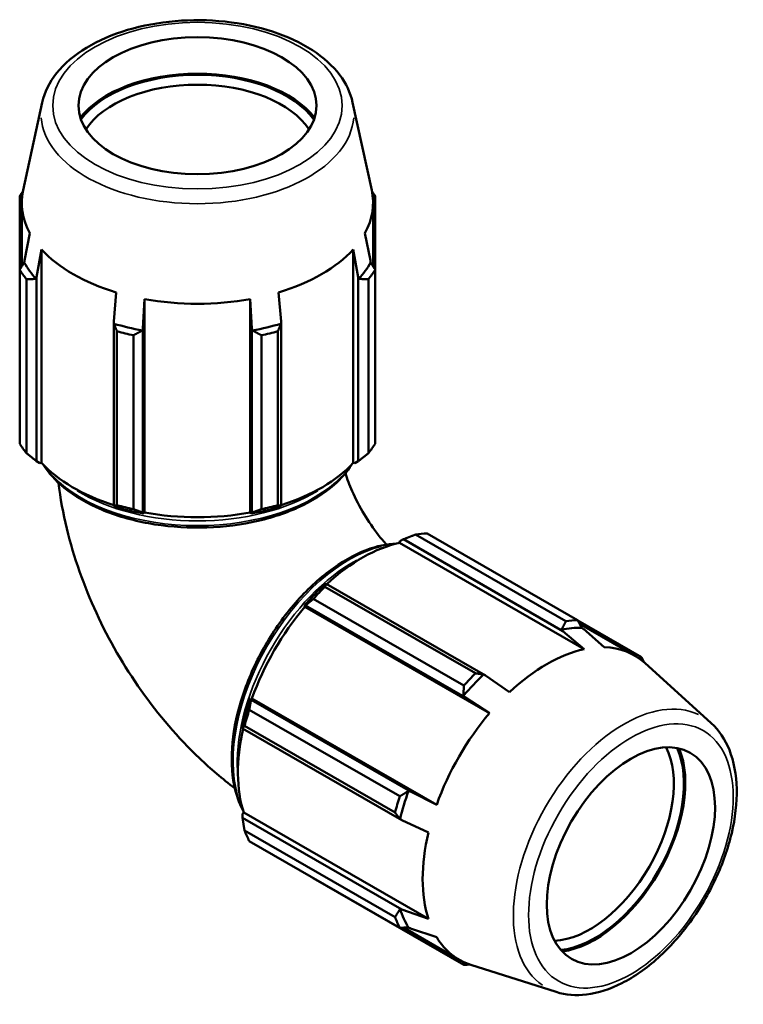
# Model space of a CAD drawing. Header units: inches. Extents: x -0.7 to 55.6, y -22.6 to 52.1.
# Tile 9 of 9: x 41.9 to 55.6, y 33.5 to 52.1. Entities that reach past the tile are written whole.
import ezdxf

# ---------------------------------------------------------------- set-up
doc = ezdxf.new("R2010")
doc.units = ezdxf.units.IN
doc.header["$MEASUREMENT"] = 0
doc.layers.add('Visible (ANSI)', color=7, linetype='Continuous', lineweight=50)
doc.layers.add('Visible Narrow (ANSI)', color=7, linetype='Continuous', lineweight=35)

msp = doc.modelspace()

# ---------------------------------------------------------------- linework, layer by layer
at = {"layer": 'Visible (ANSI)'}
for p, q in [((42.341, 50.52), (41.9809, 48.8637)), ((48.2004, 50.52), (48.5605, 48.8637)), ((41.9163, 48.7508), (41.9163, 47.3605)), ((48.6251, 47.3605), (48.6251, 48.7508)), ((41.9553, 47.4232), (41.9553, 48.6265)), ((48.5862, 47.4232), (48.5862, 48.6265)), ((42.1087, 48.0524), (42.0067, 47.538)), ((48.5347, 47.538), (48.4327, 48.0524)), ((42.235, 47.2206), (42.3299, 47.7449)), ((42.3299, 43.7144), (42.3299, 47.7449)), ((48.2115, 47.7449), (48.3064, 47.2206)), ((48.2115, 43.7144), (48.2115, 47.7449)), ((41.9163, 44.0757), (41.9163, 47.3605)), ((48.6251, 47.3605), (48.6251, 44.0757)), ((42.0452, 47.1813), (42.0452, 43.8965)), ((42.235, 43.7443), (42.235, 47.2206)), ((48.3064, 47.2206), (48.3064, 43.7443)), ((48.4962, 43.8965), (48.4962, 47.1813)), ((43.7398, 46.933), (43.6904, 46.3825)), ((46.851, 46.3825), (46.8016, 46.933)), ((44.2416, 46.251), (44.2737, 46.8057)), ((44.2737, 42.7751), (44.2737, 46.8057)), ((46.2677, 46.8057), (46.2998, 46.251)), ((46.2677, 42.7751), (46.2677, 46.8057)), ((43.6904, 46.3825), (43.6904, 42.9062)), ((46.851, 42.9062), (46.851, 46.3825)), ((43.7523, 42.9134), (43.7523, 46.1982)), ((44.0636, 46.124), (44.0636, 42.8392)), ((44.2416, 42.7747), (44.2416, 46.251)), ((46.2998, 46.251), (46.2998, 42.7747)), ((46.4778, 42.8392), (46.4778, 46.124)), ((46.7891, 46.1982), (46.7891, 42.9134)), ((42.2982, 43.7049), (42.235, 43.7443)), ((42.3299, 43.7144), (42.2982, 43.7049)), ((48.2432, 43.7049), (48.2115, 43.7144)), ((48.3064, 43.7443), (48.2432, 43.7049)), ((43.6904, 42.9062), (43.7233, 42.8843)), ((44.263, 42.7556), (44.2416, 42.7747)), ((44.2737, 42.7751), (44.263, 42.7556)), ((46.2784, 42.7556), (46.2677, 42.7751)), ((46.2998, 42.7747), (46.2784, 42.7556)), ((46.8181, 42.8843), (46.851, 42.9062)), ((49.0845, 42.2024), (49.0921, 42.2345)), ((49.0921, 42.2345), (49.1577, 42.2698)), ((49.1577, 42.2698), (52.1644, 40.5383)), ((52.2254, 40.7221), (49.3844, 42.3581)), ((49.6045, 42.3795), (52.4455, 40.7434)), ((49.0845, 42.2024), (52.5706, 40.1949)), ((47.7023, 41.4317), (47.667, 41.4139)), ((47.6772, 41.3751), (50.5183, 39.739)), ((50.709, 39.7002), (47.7023, 41.4317)), ((50.2982, 39.5069), (47.4572, 41.1429)), ((47.2854, 41.0114), (47.3126, 41.0206)), ((47.2971, 40.9922), (47.2854, 41.0114)), ((47.2971, 40.9922), (50.7831, 38.9847)), ((47.3126, 41.0206), (50.3193, 39.2892)), ((53.6526, 40.0429), (52.4497, 40.7356)), ((52.1644, 40.5383), (52.5706, 40.1949)), ((52.4823, 40.6746), (53.5201, 40.0769)), ((52.9481, 40.2315), (52.5542, 40.5761)), ((54.9674, 38.7981), (53.7147, 39.9349)), ((51.1607, 39.3829), (50.709, 39.7002)), ((46.2834, 39.2381), (46.2777, 39.266)), ((46.2777, 39.266), (46.3001, 39.2654)), ((49.2902, 37.5066), (46.2834, 39.2381)), ((46.3001, 39.2654), (49.7861, 37.2579)), ((50.3193, 39.2892), (50.7831, 38.9847)), ((46.25, 39.0521), (49.0911, 37.4161)), ((46.1197, 38.7337), (46.122, 38.6946)), ((46.122, 38.6946), (49.1287, 36.9631)), ((48.9999, 37.1091), (46.1589, 38.7452)), ((49.7861, 37.2579), (49.2902, 37.5066)), ((46.1197, 37.0861), (46.1437, 37.1087)), ((46.122, 37.0118), (46.1197, 37.0861)), ((49.1287, 35.2804), (46.122, 37.0118)), ((46.1437, 37.1087), (49.6297, 35.1012)), ((49.1287, 36.9631), (49.6297, 36.7313)), ((46.1589, 36.7714), (48.9999, 35.1354)), ((49.0911, 34.9334), (46.25, 36.5695)), ((47.4572, 35.8689), (50.2982, 34.2329)), ((49.6297, 35.1012), (49.1287, 35.2804)), ((49.1607, 34.9356), (50.2111, 34.3307)), ((49.2902, 34.9227), (49.7861, 34.7547)), ((52.0436, 33.7209), (50.4316, 34.2337))]:
    msp.add_line(p, q, dxfattribs=at)
for centre, major_axis, ratio in [((45.2707, 50.4606), (-2.2461, 0), 0.5758617), ((53.4519, 36.2903), (1.1209, 1.9464), 0.5780931)]:
    msp.add_ellipse(centre, major_axis=major_axis, ratio=ratio, dxfattribs=at)
for centre, major_axis, ratio, start_param, end_param in [((45.2707, 49.6724), (-2.4161, 0), 0.5758617, 3.5565, 5.868278), ((45.2707, 49.6724), (-2.3808, 0), 0.5758617, 3.5347791, 5.8899989), ((45.2707, 49.5622), (-2.2461, 0), 0.5758617, 3.4962899, 5.9284881), ((45.2707, 48.0556), (-3.565, 0), 0.5758617, 5.8912743, 5.93775), ((45.2707, 48.6265), (-3.3154, 0), 0.5758617, 6.158663, 6.5886179), ((45.2707, 48.6265), (3.3154, 0), 0.5758617, 5.9777527, 6.4077076), ((45.2707, 48.0556), (3.565, 0), 0.5758617, 0.3454353, 0.391911), ((45.2707, 48.6265), (3.3154, 0), 0.5758617, 3.6215582, 4.2324234), ((45.2707, 48.6265), (3.3154, 0), 0.5758617, 5.1923545, 5.8032198), ((45.2707, 48.0958), (-3.4299, 0), 0.5758617, 0.3076632, 0.477735), ((45.2707, 48.0958), (3.4299, 0), 0.5758617, 5.8054503, 5.9755221), ((45.2707, 48.0556), (-3.565, 0), 0.5758617, 0.3454353, 0.4399629), ((45.2707, 48.0556), (3.565, 0), 0.5758617, 5.8432224, 5.93775), ((45.2707, 48.6265), (3.3154, 0), 0.5758617, 4.4069564, 5.0178216), ((45.2707, 48.0958), (3.4299, 0), 0.5758617, 4.234654, 4.4047258), ((45.2707, 48.0958), (3.4299, 0), 0.5758617, 5.0200522, 5.1901239), ((45.2707, 48.0556), (3.565, 0), 0.5758617, 4.2724261, 4.3669537), ((45.2707, 48.0556), (3.565, 0), 0.5758617, 5.0578243, 5.1523519), ((45.2707, 44.7709), (-3.565, 0), 0.5758617, 0.3454353, 0.4399629), ((45.2707, 44.7709), (3.565, 0), 0.5758617, 5.8432224, 5.93775), ((45.2707, 44.596), (-3.3155, 0), 0.5758617, 0.4799655, 1.0739634), ((45.2707, 44.596), (-3.3154, 0), 0.5758617, 2.0676292, 2.6616271), ((45.2707, 44.596), (3.3511, 0), 0.5758617, 4.2324234, 4.4069564), ((45.2707, 44.7709), (-3.565, 0), 0.5758617, 1.1308334, 1.225361), ((45.2707, 44.596), (-3.3154, 0), 0.5758617, 1.2653637, 1.8762289), ((45.2707, 44.596), (3.3511, 0), 0.5758617, 5.0178216, 5.1923545), ((45.2707, 44.7709), (-3.565, 0), 0.5758617, 1.9162316, 2.0107592), ((48.5308, 39.1242), (1.779, 3.0894), 0.5780931, 0.3435016, 0.4380292), ((48.3796, 39.2113), (1.6545, 2.8731), 0.5780931, 0.4780318, 1.0719493), ((48.3796, 39.2113), (-1.6723, -2.904), 0.5780931, 4.2304897, 4.4050227), ((48.5308, 39.1242), (1.779, 3.0894), 0.5780931, 1.1288997, 1.2234273), ((48.3796, 39.2113), (1.6545, 2.8731), 0.5780931, 1.26343, 1.8742952), ((51.3719, 37.4882), (1.779, 3.0894), 0.5780931, 0.3435016, 0.4380292), ((51.4066, 37.4681), (1.7116, 2.9723), 0.5780931, 0.3057295, 0.4758013), ((51.8656, 37.2038), (-1.6545, -2.8731), 0.5780931, 3.6196245, 4.2304897), ((51.8656, 37.2038), (1.6545, 2.8731), 0.5780931, 6.1579352, 6.5866842), ((51.3719, 37.4882), (1.779, 3.0894), 0.5780931, 5.8906156, 5.9358163), ((51.4066, 37.4681), (-1.7116, -2.9723), 0.5780931, 4.2327203, 4.4027921), ((51.3719, 37.4882), (-1.779, -3.0894), 0.5780931, 4.2704924, 4.36502), ((48.3796, 39.2113), (-1.6723, -2.904), 0.5780931, 5.0158879, 5.1904208), ((48.5308, 39.1242), (1.779, 3.0894), 0.5780931, 1.9142979, 2.0088255), ((51.8656, 37.2038), (-1.6545, -2.8731), 0.5780931, 4.4050227, 5.0158879), ((48.3796, 39.2113), (1.6545, 2.8731), 0.5780931, 2.0656152, 2.6596934), ((52.6749, 36.7378), (1.1209, 1.9464), 0.5780931, 3.4941498, 5.9306281), ((52.7702, 36.6829), (-1.1881, -2.0632), 0.5780931, 0.3919899, 2.7496028), ((52.7702, 36.6829), (1.2057, 2.0937), 0.5780931, 3.5554722, 5.8693057), ((51.3719, 37.4882), (-1.779, -3.0894), 0.5780931, 5.0558906, 5.1504181), ((51.4066, 37.4681), (-1.7116, -2.9723), 0.5780931, 5.0181185, 5.1881902), ((48.5308, 39.1242), (-1.779, -3.0894), 0.5780931, 5.8412887, 5.9358163), ((51.8656, 37.2038), (-1.6545, -2.8731), 0.5780931, 5.1904208, 5.8012861), ((51.4066, 37.4681), (-1.7116, -2.9723), 0.5780931, 5.8035166, 5.9735884), ((51.3719, 37.4882), (-1.779, -3.0894), 0.5780931, 5.8412887, 5.9358163), ((51.8656, 37.2038), (-1.6545, -2.8731), 0.5780931, 5.975819, 6.4084354), ((51.3719, 37.4882), (-1.779, -3.0894), 0.5780931, 0.3435016, 0.3925697)]:
    msp.add_ellipse(centre, major_axis=major_axis, ratio=ratio, start_param=start_param, end_param=end_param, dxfattribs=at)
for points, knots in [([(48.2004, 50.52), (48.1607, 50.7028), (48.0764, 50.8778), (47.8242, 51.2133), (47.6485, 51.3709), (47.2209, 51.6496), (46.9651, 51.7683), (46.4062, 51.9505), (46.1031, 52.0138), (45.4811, 52.08), (45.1624, 52.0833), (44.5389, 52.03), (44.2343, 51.9735), (43.6672, 51.8046), (43.4049, 51.6919), (42.9497, 51.4169), (42.7566, 51.2544), (42.4773, 50.9026), (42.3835, 50.7159), (42.341, 50.52)], [0.9099205, 0.9099205, 0.9099205, 0.9099205, 1.1939979, 1.1939979, 1.5089802, 1.5089802, 1.8411869, 1.8411869, 2.1733131, 2.1733131, 2.5035221, 2.5035221, 2.8336205, 2.8336205, 3.1654849, 3.1654849, 3.4981545, 3.4981545, 3.8024685, 3.8024685, 3.8024685, 3.8024685]), ([(42.3585, 43.6835), (42.4569, 43.525), (42.5916, 43.3765), (42.9524, 43.0833), (43.191, 42.9442), (43.7305, 42.7175), (44.0315, 42.63), (44.6643, 42.515), (44.996, 42.4874), (45.6572, 42.4944), (45.9866, 42.5289), (46.611, 42.6569), (46.9059, 42.7504), (47.4318, 42.9883), (47.6627, 43.1329), (47.9852, 43.4164), (48.0977, 43.5462), (48.1829, 43.6835)], [4.2703747, 4.2703747, 4.2703747, 4.2703747, 4.5434007, 4.5434007, 4.867309, 4.867309, 5.1921203, 5.1921203, 5.5160936, 5.5160936, 5.8397377, 5.8397377, 6.1637909, 6.1637909, 6.4886735, 6.4886735, 6.7251996, 6.7251996, 6.7251996, 6.7251996]), ([(48.8378, 42.1712), (48.7865, 42.2281), (48.7349, 42.2895), (48.5906, 42.4742), (48.4998, 42.6063), (48.3318, 42.8866), (48.255, 43.0351), (48.1403, 43.2959), (48.0975, 43.4089), (48.0628, 43.5163)], [2.00361589, 2.00361589, 2.00361589, 2.00361589, 2.11776372, 2.11776372, 2.32759696, 2.32759696, 2.54359285, 2.54359285, 2.71181516, 2.71181516, 2.71181516, 2.71181516]), ([(45.977, 37.5683), (45.7427, 37.7444), (45.5202, 37.9341), (44.9015, 38.5229), (44.5345, 38.953), (43.8833, 39.875), (43.5993, 40.3669), (43.1264, 41.3919), (42.9373, 41.9248), (42.7362, 42.7563), (42.6828, 43.0453), (42.6472, 43.3376)], [1.7217664, 1.7217664, 1.7217664, 1.7217664, 1.8849556, 1.8849556, 2.1991149, 2.1991149, 2.5132741, 2.5132741, 2.8274334, 2.8274334, 2.991418, 2.991418, 2.991418, 2.991418]), ([(49.0343, 42.191), (48.8492, 42.1844), (48.6549, 42.1421), (48.2219, 41.977), (47.9819, 41.8399), (47.5155, 41.4859), (47.2892, 41.2689), (46.8733, 40.7781), (46.6838, 40.5044), (46.3599, 39.9279), (46.2256, 39.6251), (46.0253, 39.0199), (45.9596, 38.7175), (45.9042, 38.1425), (45.9147, 37.8701), (46, 37.451), (46.0557, 37.2906), (46.131, 37.1494)], [5.8462278, 5.8462278, 5.8462278, 5.8462278, 6.1163343, 6.1163343, 6.4401788, 6.4401788, 6.7649644, 6.7649644, 7.0889327, 7.0889327, 7.4125765, 7.4125765, 7.7366239, 7.7366239, 8.0614775, 8.0614775, 8.2948065, 8.2948065, 8.2948065, 8.2948065]), ([(52.0436, 33.7209), (52.2225, 33.6639), (52.4169, 33.6496), (52.8348, 33.7007), (53.0596, 33.7743), (53.5153, 34.0058), (53.7461, 34.1682), (54.1833, 34.5616), (54.3895, 34.7927), (54.7573, 35.2989), (54.9191, 35.5736), (55.1836, 36.1407), (55.2863, 36.4331), (55.4219, 37.0092), (55.4546, 37.2929), (55.4421, 37.8248), (55.3969, 38.0733), (55.2304, 38.4901), (55.1154, 38.6638), (54.9674, 38.7981)], [2.4833783, 2.4833783, 2.4833783, 2.4833783, 2.7678396, 2.7678396, 3.0828375, 3.0828375, 3.4149179, 3.4149179, 3.7469927, 3.7469927, 4.0771916, 4.0771916, 4.4072873, 4.4072873, 4.7391204, 4.7391204, 5.0716504, 5.0716504, 5.3744708, 5.3744708, 5.3744708, 5.3744708])]:
    msp.add_open_spline(points, degree=3, knots=knots, dxfattribs=at)
for points, weights in [([(41.9594, 48.7223), (41.9381, 48.7365), (41.9163, 48.7508)], [1.00018247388, 1.00018223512, 1]), ([(48.6251, 48.7508), (48.6033, 48.7365), (48.582, 48.7223)], [1, 1.00018223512, 1.00018247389]), ([(41.9163, 47.3605), (41.9599, 47.4308), (42.0019, 47.4977)], [1, 1.0003649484, 1]), ([(42.0019, 47.4977), (42.0043, 47.5179), (42.0067, 47.538)], [1, 1.00009215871, 1.00018188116]), ([(48.5347, 47.538), (48.5371, 47.5179), (48.5396, 47.4977)], [1.00018188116, 1.00009215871, 1]), ([(48.5396, 47.4977), (48.5815, 47.4308), (48.6251, 47.3605)], [1, 1.00036494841, 1]), ([(42.2248, 47.1877), (42.1367, 47.1849), (42.0452, 47.1813)], [1, 1.0003649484, 1]), ([(42.235, 47.2206), (42.2299, 47.2042), (42.2248, 47.1877)], [1.00018188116, 1.00009215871, 1]), ([(48.3166, 47.1877), (48.3115, 47.2042), (48.3064, 47.2206)], [1, 1.00009215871, 1.00018188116]), ([(48.4962, 47.1813), (48.4047, 47.1849), (48.3166, 47.1877)], [1, 1.0003649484, 1]), ([(43.6937, 46.3418), (43.6921, 46.3622), (43.6904, 46.3825)], [1, 1.00009215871, 1.00018188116]), ([(43.7523, 46.1982), (43.7225, 46.2718), (43.6937, 46.3418)], [1, 1.0003649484, 1]), ([(46.8477, 46.3418), (46.8189, 46.2718), (46.7891, 46.1982)], [1, 1.0003649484, 1]), ([(46.851, 46.3825), (46.8493, 46.3622), (46.8477, 46.3418)], [1.00018188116, 1.00009215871, 1]), ([(44.232, 46.2134), (44.1494, 46.1699), (44.0636, 46.124)], [1, 1.0003649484, 1]), ([(44.2416, 46.251), (44.2368, 46.2323), (44.232, 46.2134)], [1.00018188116, 1.00009215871, 1]), ([(46.3094, 46.2134), (46.3046, 46.2323), (46.2998, 46.251)], [1, 1.00009215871, 1.00018188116]), ([(46.4778, 46.124), (46.392, 46.1699), (46.3094, 46.2134)], [1, 1.0003649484, 1]), ([(42.235, 43.7443), (42.142, 43.8177), (42.0452, 43.8965)], [1.007071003, 1.01357051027, 1.01927922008]), ([(48.4962, 43.8965), (48.3994, 43.8177), (48.3064, 43.7443)], [1.01927922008, 1.01357051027, 1.007071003]), ([(43.7523, 42.9134), (43.7207, 42.9086), (43.6904, 42.9062)], [1.01927922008, 1.01357051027, 1.007071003]), ([(44.2416, 42.7747), (44.1544, 42.8051), (44.0636, 42.8392)], [1.007071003, 1.01357051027, 1.01927922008]), ([(46.4778, 42.8392), (46.387, 42.8051), (46.2998, 42.7747)], [1.01927922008, 1.01357051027, 1.007071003]), ([(46.851, 42.9062), (46.8207, 42.9086), (46.7891, 42.9134)], [1.007071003, 1.01357051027, 1.01927922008]), ([(49.1577, 42.2698), (49.2677, 42.3136), (49.3844, 42.3581)], [1.007071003, 1.01357051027, 1.01927922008]), ([(47.6772, 41.3751), (47.689, 41.4045), (47.7023, 41.4317)], [1.01927922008, 1.01357051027, 1.007071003]), ([(47.3126, 41.0206), (47.3824, 41.0811), (47.4572, 41.1429)], [1.007071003, 1.01357051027, 1.01927922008]), ([(52.4455, 40.7434), (52.4847, 40.6704), (52.5217, 40.6004)], [1, 1.00036494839, 1]), ([(52.1411, 40.5635), (52.1828, 40.6411), (52.2254, 40.7221)], [1, 1.0003649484, 1]), ([(52.1644, 40.5383), (52.1528, 40.5509), (52.1411, 40.5635)], [1.00018188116, 1.00009215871, 1]), ([(52.5217, 40.6004), (52.538, 40.5883), (52.5542, 40.5761)], [1, 1.00009215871, 1.00018188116]), ([(53.6079, 40.0208), (53.6301, 40.0317), (53.6526, 40.0429)], [1.00018224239, 1.00017597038, 1]), ([(50.5183, 39.739), (50.597, 39.7279), (50.6722, 39.7176)], [1, 1.0003649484, 1]), ([(50.6722, 39.7176), (50.6906, 39.7089), (50.709, 39.7002)], [1, 1.00009215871, 1.00018188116]), ([(50.2915, 39.3162), (50.2951, 39.4095), (50.2982, 39.5069)], [1, 1.0003649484, 1]), ([(46.25, 39.0521), (46.2661, 39.1476), (46.2834, 39.2381)], [1.01927922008, 1.01357051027, 1.007071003]), ([(50.3193, 39.2892), (50.3054, 39.3026), (50.2915, 39.3162)], [1.00018188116, 1.00009215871, 1]), ([(46.122, 38.6946), (46.1391, 38.7199), (46.1589, 38.7452)], [1.007071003, 1.01357051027, 1.01927922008]), ([(49.0911, 37.4161), (49.1739, 37.4674), (49.2529, 37.5171)], [1, 1.0003649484, 1]), ([(49.2529, 37.5171), (49.2715, 37.5119), (49.2902, 37.5066)], [1, 1.00009215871, 1.00018188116]), ([(46.1589, 36.7714), (46.1391, 36.8946), (46.122, 37.0118)], [1.01927922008, 1.01357051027, 1.007071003]), ([(49.0952, 36.9863), (49.0488, 37.0463), (48.9999, 37.1091)], [1, 1.0003649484, 1]), ([(49.1287, 36.9631), (49.112, 36.9746), (49.0952, 36.9863)], [1.00018188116, 1.00009215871, 1]), ([(47.4572, 35.8689), (47.4534, 35.8738), (47.4496, 35.8787)], [1.01927922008, 1.01898958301, 1.01869791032]), ([(48.9999, 35.1354), (49.0488, 35.2129), (49.0952, 35.2879)], [1, 1.0003649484, 1]), ([(49.0952, 35.2879), (49.112, 35.2841), (49.1287, 35.2804)], [1, 1.00009215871, 1.00018188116]), ([(49.2529, 34.9386), (49.1739, 34.9359), (49.0911, 34.9334)], [1, 1.0003649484, 1]), ([(49.2902, 34.9227), (49.2715, 34.9307), (49.2529, 34.9386)], [1.00018188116, 1.00009215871, 1]), ([(50.2982, 34.2329), (50.2966, 34.2602), (50.2949, 34.2871)], [1, 1.00019076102, 1.00018209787])]:
    msp.add_rational_spline(points, weights, degree=2, dxfattribs=at)
at = {"layer": 'Visible Narrow (ANSI)'}
for centre, major_axis, ratio in [((45.2707, 50.4606), (-2.7314, 0), 0.5758617), ((53.4519, 36.2903), (-1.3631, -2.367), 0.5780931)]:
    msp.add_ellipse(centre, major_axis=major_axis, ratio=ratio, dxfattribs=at)
for centre, major_axis, ratio, start_param, end_param in [((45.2707, 50.3089), (-2.9526, 0), 0.5758617, 0.0450096, 3.0965831), ((45.2707, 44.3147), (3.1016, 0), 0.5758617, 3.6439552, 5.7808228), ((45.2707, 44.4043), (3.1016, 0), 0.5758617, 3.8903602, 5.5344178), ((48.1363, 39.3514), (-1.5478, -2.6878), 0.5780931, 3.6469555, 5.7778225), ((48.2138, 39.3068), (-1.5478, -2.6878), 0.5780931, 3.8951171, 5.5296609), ((53.3207, 36.3659), (1.4734, 2.5587), 0.5780931, 0.0443546, 3.0972381)]:
    msp.add_ellipse(centre, major_axis=major_axis, ratio=ratio, start_param=start_param, end_param=end_param, dxfattribs=at)

doc.saveas('drawing.dxf')
